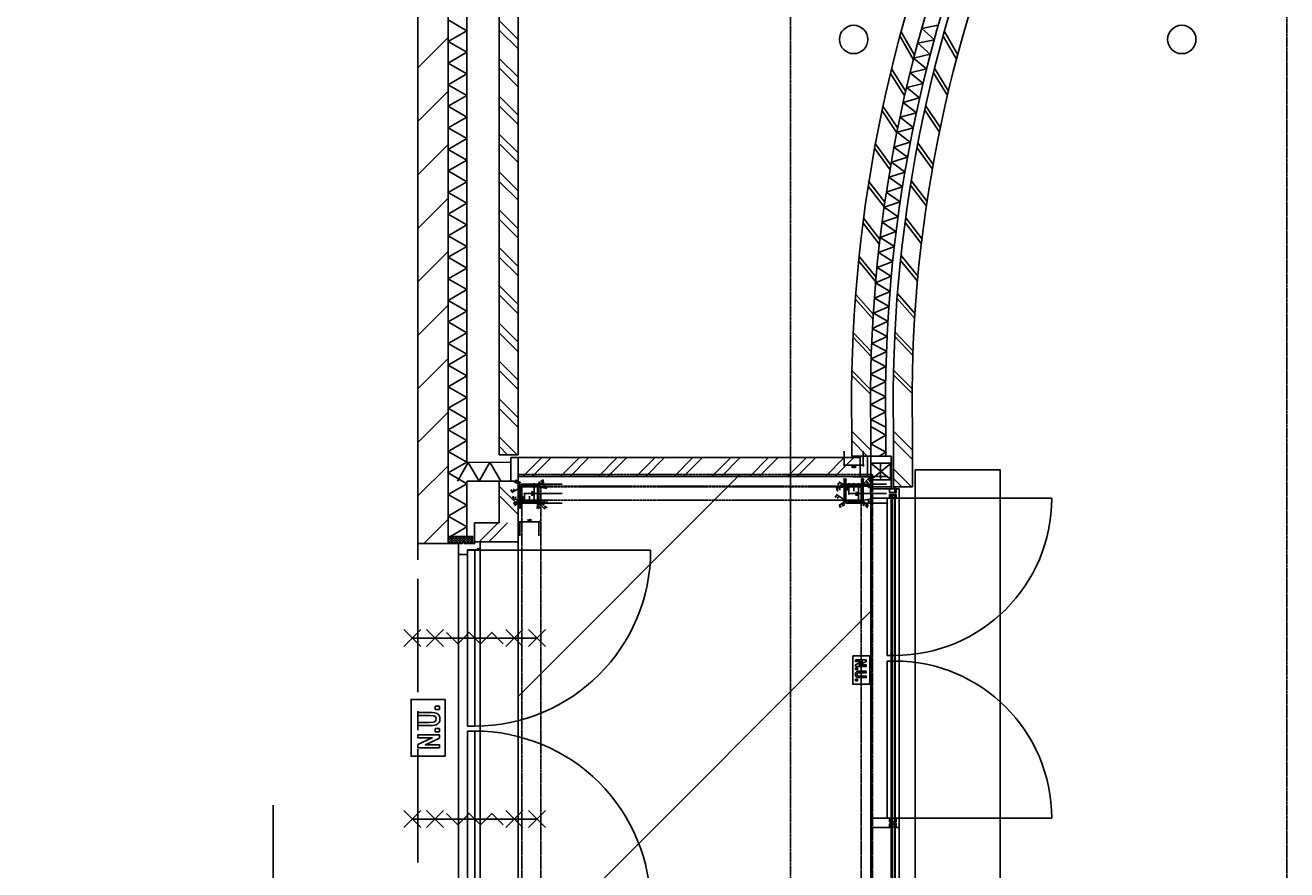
# Model space of a CAD drawing. Extents: x -66955 to 52345, y -20450 to 69550.
# Tile 83 of 94: x -2606 to 4065, y 42612 to 47075. Entities that reach past the tile are written whole.
import ezdxf

# ---------------------------------------------------------------- set-up
doc = ezdxf.new("R2010")
doc.units = 0
doc.header["$MEASUREMENT"] = 0
for name, pattern in [('CENTER', [2, 1.25, -0.25, 0.25, -0.25]), ('DASHED', [0.75, 0.5, -0.25]), ('HIDDEN', [0.375, 0.25, -0.125])]:
    doc.linetypes.add(name, pattern=pattern)
for name, color, linetype in [('BEGGR$--21-', 7, 'CONTINUOUS'), ('BEGGR$--22-', 7, 'CONTINUOUS'), ('BEGGR$--28-', 7, 'CONTINUOUS'), ('BEGGR$--31-', 7, 'CONTINUOUS'), ('BEGGR$--E5-', 7, 'CONTINUOUS'), ('BEGGR$--E6-', 7, 'CONTINUOUS'), ('BEGGR$--EA-', 7, 'CONTINUOUS'), ('BEGGR--11-', 7, 'CONTINUOUS'), ('BEGGR--21-', 7, 'CONTINUOUS'), ('BEGGR--22-', 7, 'CONTINUOUS'), ('BEGGR--27-', 7, 'CONTINUOUS'), ('BEGGR--28-', 7, 'CONTINUOUS'), ('BEGGR--31-', 7, 'CONTINUOUS'), ('BEGGR--32-', 7, 'CONTINUOUS'), ('BEGGR--E6-', 7, 'CONTINUOUS'), ('STRAMIEN--E7-', 7, 'CONTINUOUS')]:
    doc.layers.add(name, color=color, linetype=linetype)
doc.styles.add('ROMANS', font='ROMANS', dxfattribs={"height": 0.2})
doc.styles.add('txt', font='TXT', dxfattribs={"height": 0.2})
doc.dimstyles.new('MSADIM', dxfattribs={"dimtxt": 175, "dimasz": 175, "dimexe": 87.5, "dimexo": -87.5, "dimgap": 0, "dimtad": 1, "dimdec": 0, "dimzin": 2, "dimtxsty": 'txt', "dimtsz": 175, "dimcen": 175, "dimazin": 3, "dimtfac": 1, "dimtdec": 0, "dimtofl": 0, "dimtmove": 0, "dimatfit": 3, "dimtvp": 87.5, "dimtolj": 1, "dimtzin": 2})

# ---------------------------------------------------------------- blocks, each defined once
blk = doc.blocks.new('B__DIM')
at = {"layer": 'BEGGR--28-', "color": 7, "linetype": 'CONTINUOUS'}
for p, q in [((-0.5, -0.5), (0.5, 0.5)), ((-0.5, 0), (0.5, 0)), ((0, 0.5), (0, -0.5))]:
    blk.add_line(p, q, dxfattribs=at)
blk = doc.blocks.new('B28KOK')
at = {"layer": 'BEGGR--28-', "color": 7, "linetype": 'CONTINUOUS'}
for p, q in [((-174.1, 50), (-24.1, 50)), ((-174.1, 0), (25.9, 0)), ((-41.9, 37.2), (-92.2, 27.2)), ((-48.3, 44.2), (-78.6, 62.4)), ((-13.4, 50), (-50.9, 50)), ((-13.4, 42), (-50.9, 42)), ((-50, 50), (-50, 42)), ((-50, 38), (-50, -38)), ((-42, 38), (-42, -38)), ((38, 50), (-38, 50)), ((38, 42), (-38, 42)), ((-25, -50), (-25, 50)), ((25, -50), (25, 0)), ((41.4, 35.9), (93.2, 4.9)), ((42, -38), (42, 38)), ((48.3, 44.2), (78.6, 62.4)), ((50, -38), (50, 38)), ((-174.1, -50), (-24.1, -50)), ((-174.1, -50), (25.9, -50)), ((-41.9, -38.8), (-92.2, -48.8)), ((-46.5, -46.5), (-82.5, -82.5)), ((-25.9, -42), (-50.9, -42)), ((-25.9, -50), (-50.9, -50)), ((-50, -13.4), (-50, -75.9)), ((-50, -13.4), (-50, -50.9)), ((-50, -42), (-50, -50)), ((-50, -50), (0, -50)), ((-42, -13.4), (-42, -75.9)), ((-38, -42), (38, -42)), ((-38, -50), (38, -50)), ((0, -13.4), (0, -50.9)), ((41.9, -37.2), (92.2, -27.2)), ((42, -25.9), (42, -75.9)), ((48.3, -44.2), (78.6, -62.4)), ((50, -25.9), (50, -75.9)), ((-50, -75), (-42, -75)), ((42, -75), (50, -75)), ((-50, -224.1), (-50, -149.1)), ((-50, -150), (50, -150)), ((50, -224.1), (50, -149.1))]:
    blk.add_line(p, q, dxfattribs=at)
for points in [[(-58.3, 45), (-48.3, 44.2), (-53.7, 52.7)], [(-49.9, 31), (-41.9, 37.2), (-51.6, 39.9)], [(51.5, 35.2), (41.4, 35.9), (46.8, 27.4)], [(53.7, 52.7), (48.3, 44.2), (58.3, 45)], [(-49.7, -56), (-46.5, -46.5), (-56, -49.7)], [(-49.9, -45), (-41.9, -38.8), (-51.6, -36.1)], [(49.9, -31), (41.9, -37.2), (51.6, -39.9)], [(58.3, -44.9), (48.3, -44.2), (53.7, -52.7)]]:
    blk.add_lwpolyline(points, dxfattribs=at)
for centre, radius, start, end in [((-38, 38), 12, 90, 180), ((-38, 38), 4, 90, 180), ((38, 38), 12, 0, 90), ((38, 38), 4, 0, 90), ((-38, -38), 12, 180, 270), ((-38, -38), 4, 180, 270), ((38, -38), 4, 270, 360), ((38, -38), 12, 270, 360)]:
    blk.add_arc(centre, radius, start, end, dxfattribs=at)
at = {"layer": 'BEGGR--28-', "color": 7, "linetype": 'CONTINUOUS', "xscale": 9, "yscale": -9}
for p, rotation in [((-50, 50), 90), ((-50, 42), 270), ((-25, 50), 90), ((25, 0), 90), ((-50, -42), 90), ((-50, -50), 270), ((-50, -50), 180), ((-25, -50), 270), ((25, -50), 270), ((-50, -75), 180), ((42, -75), 180), ((-50, -150), 180)]:
    blk.add_blockref('B__DIM', p, dxfattribs=dict(at, rotation=rotation))
for p in [(0, -50), (-42, -75), (50, -75), (50, -150)]:
    blk.add_blockref('B__DIM', p, dxfattribs=at)
at = {"layer": 'BEGGR--28-', "color": 7, "linetype": 'CONTINUOUS', "extrusion": (0, 0, -1), "style": 'ROMANS'}
for s, rotation, p in [('12', 30.9762, (64.1, 58.9)), ('R', 329.0238, (-76.3, 66.2)), ('4', 348.70227, (87.9, 32.6)), ('R', 348.70227, (74.7, 35.3)), ('R', 30.9762, (52.5, 52)), ('8', 90, (45.5, 43.4)), ('100', 90, (20.5, -12)), ('12', 329.0238, (-64.7, 59.3)), ('4', 30.95918, (-84, 15.7)), ('R', 30.95918, (-95.5, 8.7)), ('4', 348.69414, (87.9, -43.4)), ('12', 315, (75.6, -69.2)), ('R', 348.69414, (74.7, -40.7)), ('R', 315, (66, -59.7)), ('8', 90, (45.5, -48.6)), ('50', 90, (-29.5, -32.5)), ('12', 30.95546, (-69.4, -51.6)), ('4', 348.69414, (-78, -25.4)), ('R', 30.95546, (-80.9, -58.5)), ('R', 348.69414, (-91.3, -22.8))]:
    blk.add_text(s, height=9, rotation=rotation, dxfattribs=at).set_placement(p)
for s, p in [('8', (43.4, -70.5)), ('50', (17.5, -45.5)), ('8', (-48.6, -70.5)), ('100', (-12, -145.5))]:
    blk.add_text(s, height=9, dxfattribs=at).set_placement(p)
blk = doc.blocks.new('*O552')
at = {"layer": 'BEGGR--E6-', "color": 7, "linetype": 'CONTINUOUS'}
for points in [[(-45, 75), (-45, -75), (45.01, -75), (45.01, 75)], [(-30, 52.78), (-30, 44.59), (7.29, 44.59), (-30, 27.24), (-30, 18.4), (26.75, 18.4), (26.75, 26.59), (-11.11, 26.59), (26.75, 44.21), (26.75, 52.78)], [(-30, 10.22), (-29.99, 2.04), (-19.09, 2.04), (-19.09, 10.22)], [(26.75, -6.14), (-3.59, -6.14), (-11.97, -6.35), (-18.01, -6.99), (-21.25, -7.9), (-24.32, -9.43), (-27.05, -11.6), (-29.21, -14.47), (-30.63, -18.41), (-31.08, -23.84), (-30.66, -28.48), (-29.37, -32.12), (-27.35, -34.98), (-24.73, -37.2), (-21.49, -38.8), (-17.59, -39.82), (-11.87, -40.33), (-3.13, -40.51), (26.75, -40.51), (26.75, -32.33), (-4.71, -32.32), (-14.37, -31.93), (-17.07, -31.12), (-19.27, -29.52), (-20.77, -27.04), (-21.27, -23.6), (-20.73, -20.12), (-19.15, -17.49), (-16.7, -15.67), (-13.55, -14.68), (-4.05, -14.33), (26.75, -14.33)], [(-29.99, -48.69), (-30, -56.88), (-19.09, -56.88), (-19.09, -48.7)]]:
    blk.add_lwpolyline(points, close=True, dxfattribs=at)
blk = doc.blocks.new('*O553')
at = {"layer": 'BEGGR--31-', "color": 7, "linetype": 'CONTINUOUS'}
blk.add_line((-336, 428), (494, 428), dxfattribs=at)
blk.add_lwpolyline([(-376, 428), (-376, -402), (-336, -402), (-336, 428)], close=True, dxfattribs=at)
blk.add_arc((-336, 428), 830, 270, 360, dxfattribs=at)
blk = doc.blocks.new('*O554')
at = {"layer": 'BEGGR--31-', "color": 7, "linetype": 'CONTINUOUS'}
blk.add_line((-336, -455.5), (494, -455.5), dxfattribs=at)
blk.add_lwpolyline([(-376, -455.5), (-376, 374.5), (-336, 374.5), (-336, -455.5)], close=True, dxfattribs=at)
at = {"layer": 'BEGGR--31-', "color": 7, "linetype": 'CONTINUOUS', "extrusion": (0, 0, -1)}
blk.add_ellipse((-336, -455.5), major_axis=(830, 0), ratio=0.999972, start_param=4.712389, end_param=6.283185, dxfattribs=at)
blk = doc.blocks.new('*O649')
at = {"layer": 'BEGGR$--E6-', "color": 7, "linetype": 'CONTINUOUS'}
for points in [[(90, -150), (90, 150), (-90, 150), (-90, -150)], [(-53.48, 12.28), (7.18, 12.28), (23.94, 12.7), (36.02, 13.98), (42.5, 15.8), (48.64, 18.86), (54.1, 23.2), (58.42, 28.94), (61.26, 36.82), (62.16, 47.68), (61.32, 56.96), (58.74, 64.24), (54.72, 69.96), (49.46, 74.4), (42.98, 77.6), (35.18, 79.64), (23.74, 80.66), (6.26, 81.02), (-53.48, 81.02), (-53.48, 64.66), (9.44, 64.64), (28.76, 63.86), (34.14, 62.24), (38.54, 59.04), (41.54, 54.08), (42.56, 47.2), (41.48, 40.24), (38.3, 34.98), (33.4, 31.34), (27.1, 29.36), (8.1, 28.66), (-53.5, 28.66)], [(60, 97.38), (60, 113.76), (38.18, 113.76), (38.18, 97.4)], [(60, -105.56), (60, -89.18), (-14.58, -89.18), (60, -54.48), (60, -36.8), (-53.5, -36.8), (-53.48, -53.18), (22.24, -53.18), (-53.5, -88.42), (-53.5, -105.56)], [(60, -20.44), (60, -4.08), (38.18, -4.08), (38.18, -20.44)]]:
    blk.add_lwpolyline(points, close=True, dxfattribs=at)
blk = doc.blocks.new('*O616')
at = {"layer": 'BEGGR$--31-', "color": 7, "linetype": 'CONTINUOUS'}
for p, q in [((920, 507.5), (-920, 507.5)), ((-943, 422.5), (-943, -507.5)), ((943, 422.5), (943, -507.5)), ((-950, 393.5), (950, 393.5))]:
    blk.add_line(p, q, dxfattribs=at)
for points in [[(-920, 507.5), (-920, 460.5), (-945, 460.5), (-945, 409.5), (-950, 409.5), (-950, 393.5), (-987, 393.5), (-987, 423.5), (-978, 423.5), (-978, 477.5), (-987, 477.5), (-987, 487.5), (-978, 487.5), (-978, 507.5)], [(920, 507.5), (920, 460.5), (945, 460.5), (945, 409.5), (950, 409.5), (950, 393.5), (987, 393.5), (987, 423.5), (978, 423.5), (978, 477.5), (987, 477.5), (987, 487.5), (978, 487.5), (978, 507.5)], [(-943, 460.5), (-13, 460.5), (-13, 422.5), (-943, 422.5)], [(943, 460.5), (13, 460.5), (13, 422.5), (943, 422.5)]]:
    blk.add_lwpolyline(points, close=True, dxfattribs=at)
blk.add_arc((-942.999383, 422.51114), 930, 269.9436055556, 360, dxfattribs=at)
at = {"layer": 'BEGGR$--31-', "color": 7, "linetype": 'CONTINUOUS', "extrusion": (0, 0, -1)}
blk.add_arc((-943, 422.51), 930, 270, 360, dxfattribs=at)
blk = doc.blocks.new('BI$RS')
at = {"layer": 'BEGGR$--31-', "color": 7, "linetype": 'CONTINUOUS'}
blk.add_blockref('*O616', (-978, -507.5), dxfattribs=at)
blk = doc.blocks.new('*O650')
at = {"layer": 'BEGGR$--E6-', "color": 7, "linetype": 'CONTINUOUS'}
for p, q in [((-375, -45), (-285, 45)), ((-285, -45), (-375, 45)), ((-330, 0), (330, 0)), ((-255, -45), (-165, 45)), ((-165, -45), (-255, 45)), ((165, -45), (255, 45)), ((255, -45), (165, 45)), ((285, -45), (375, 45)), ((375, -45), (285, 45))]:
    blk.add_line(p, q, dxfattribs=at)
blk.add_lwpolyline([(-150, 30), (-90, -30), (-30, 30.02), (30, -30), (90, 30), (150, -30)], dxfattribs=at)
blk = doc.blocks.new('*O651')
at = {"layer": 'BEGGR$--E6-', "color": 7, "linetype": 'CONTINUOUS'}
for p, q in [((-375, -45), (-285, 45)), ((-285, -45), (-375, 45)), ((-330, 0), (330, 0)), ((-255, -45), (-165, 45)), ((-165, -45), (-255, 45)), ((165, -45), (255, 45)), ((255, -45), (165, 45)), ((285, -45), (375, 45)), ((375, -45), (285, 45))]:
    blk.add_line(p, q, dxfattribs=at)
blk.add_lwpolyline([(-150, 30), (-90, -30), (-30, 30.02), (30, -30), (90, 30), (150, -30)], dxfattribs=at)

msp = doc.modelspace()

# ---------------------------------------------------------------- linework, layer by layer
at = {"layer": 'BEGGR$--21-', "color": 7, "linetype": 'CONTINUOUS'}
for p, q in [((0, 51174.98), (0, 44805)), ((-100, 51074.98), (-100, 44805)), ((-370, 48585), (-370, 44374.03)), ((-270, 48585), (-270, 44765)), ((-100, 47099.98), (0, 46999.98)), ((-100, 47049.98), (0, 46949.98)), ((2096.99, 46917.07), (2026.24, 47039.52)), ((2134.68, 47057.39), (2222.33, 47075.21)), ((2201.52, 46997.96), (2134.68, 47057.39)), ((2325.34, 46919.59), (2255.11, 47042.34)), ((-530, 46850.14), (-370, 47010.14)), ((2090.53, 46892.92), (2019.78, 47015.37)), ((2113.87, 46980.15), (2201.52, 46997.96)), ((2180.7, 46920.71), (2113.87, 46980.15)), ((2318.77, 46895.47), (2248.54, 47018.22)), ((-100, 46899.98), (0, 46799.98)), ((2091.72, 46901.87), (2178.73, 46922.58)), ((2160.49, 46844.69), (2091.72, 46901.87)), ((-100, 46849.98), (0, 46749.98)), ((2050.19, 46724.34), (1975.44, 46844.39)), ((2073.48, 46823.98), (2160.49, 46844.69)), ((2276.83, 46727.31), (2202.54, 46847.65)), ((2044.53, 46699.99), (1969.77, 46820.04)), ((2055.24, 46746.08), (2142.25, 46766.79)), ((2142.25, 46766.79), (2073.48, 46823.98)), ((2271.08, 46702.98), (2196.78, 46823.32)), ((-530, 46567.3), (-370, 46727.3)), ((-100, 46699.98), (0, 46599.98)), ((2124.01, 46688.9), (2055.24, 46746.08)), ((-100, 46649.98), (0, 46549.98)), ((2008.39, 46530.47), (1929.72, 46647.99)), ((2035.67, 46667.12), (2121.94, 46690.71)), ((2106.3, 46612.25), (2035.67, 46667.12)), ((2233.52, 46533.8), (2155.24, 46651.58)), ((2003.54, 46505.95), (1924.87, 46623.47)), ((2020.02, 46588.67), (2106.3, 46612.25)), ((2090.66, 46533.8), (2020.02, 46588.67)), ((2228.59, 46509.29), (2150.3, 46627.07)), ((-100, 46499.98), (0, 46399.98)), ((2004.38, 46510.21), (2090.66, 46533.8)), ((2075.01, 46455.34), (2004.38, 46510.21)), ((-530, 46284.46), (-370, 46444.46)), ((-100, 46449.98), (0, 46349.98)), ((1971.63, 46335.58), (1889.13, 46450.44)), ((1987.4, 46430.65), (2072.85, 46457.08)), ((2059.82, 46378.15), (1987.4, 46430.65)), ((2195.43, 46339.18), (2113.25, 46454.27)), ((1967.59, 46310.91), (1885.09, 46425.77)), ((1974.37, 46351.72), (2059.82, 46378.15)), ((2191.32, 46314.52), (2109.14, 46429.61)), ((-100, 46299.98), (0, 46199.98)), ((1961.34, 46272.79), (2046.79, 46299.22)), ((2046.79, 46299.22), (1974.37, 46351.72)), ((-100, 46249.98), (0, 46149.98)), ((1939.93, 46139.78), (1853.69, 46251.86)), ((2033.75, 46220.29), (1961.34, 46272.79)), ((2159.31, 46118.81), (2073.32, 46231.08)), ((2162.59, 46143.59), (2076.6, 46255.87)), ((1936.7, 46114.99), (1850.46, 46227.07)), ((1946.97, 46192.71), (2031.5, 46221.97)), ((2021.09, 46142.65), (1946.97, 46192.71)), ((-530, 46001.61), (-370, 46161.61)), ((-100, 46099.98), (0, 45999.98)), ((1936.57, 46113.39), (2021.09, 46142.65)), ((2010.69, 46063.32), (1936.57, 46113.39)), ((-100, 46049.98), (0, 45949.98)), ((1914.1, 45941.46), (1827.85, 46053.54)), ((1926.16, 46034.07), (2010.69, 46063.32)), ((2000.28, 45984), (1926.16, 46034.07)), ((2133.02, 45920.54), (2047.03, 46032.82)), ((2136.31, 45945.33), (2050.32, 46057.6)), ((1910.87, 45916.67), (1824.63, 46028.75)), ((1914.43, 45953.57), (1997.93, 45985.61)), ((-100, 45899.98), (0, 45799.98)), ((1906.66, 45873.94), (1990.17, 45905.99)), ((1990.17, 45905.99), (1914.43, 45953.57)), ((-530, 45718.77), (-370, 45878.77)), ((-100, 45849.98), (0, 45749.98)), ((1894.03, 45744.14), (1804.14, 45853.31)), ((1982.4, 45826.36), (1906.66, 45873.94)), ((2112.94, 45723.25), (2023.24, 45832.58)), ((2115.39, 45748.13), (2025.69, 45857.46)), ((1891.62, 45719.26), (1801.73, 45828.43)), ((1898.89, 45794.32), (1982.4, 45826.36)), ((1974.63, 45746.74), (1898.89, 45794.32)), ((-100, 45699.98), (0, 45599.98)), ((1889.8, 45713.48), (1972.2, 45748.27)), ((1967.07, 45668.44), (1889.8, 45713.48)), ((-100, 45649.98), (0, 45549.98)), ((1879.08, 45546.38), (1785.64, 45652.53)), ((1884.68, 45633.64), (1967.07, 45668.44)), ((1961.95, 45588.6), (1884.68, 45633.64)), ((2098.17, 45525.49), (2004.86, 45631.76)), ((2099.79, 45550.44), (2006.48, 45656.71)), ((-530, 45435.93), (-370, 45595.93)), ((1877.49, 45521.43), (1784.05, 45627.58)), ((1879.55, 45553.8), (1961.95, 45588.6)), ((-100, 45499.98), (0, 45399.98)), ((1873.11, 45472.7), (1954.31, 45510.21)), ((1956.83, 45508.76), (1879.55, 45553.8)), ((-100, 45449.98), (0, 45349.98)), ((1869.26, 45348.3), (1772.36, 45451.31)), ((1870.64, 45392.74), (1951.84, 45430.25)), ((1951.84, 45430.25), (1873.11, 45472.7)), ((2088.74, 45327.42), (1991.92, 45430.51)), ((2089.52, 45352.41), (1992.7, 45455.49)), ((1868.49, 45323.31), (1771.6, 45426.32)), ((1949.37, 45350.29), (1870.64, 45392.74)), ((-530, 45153.09), (-370, 45313.09)), ((-100, 45299.98), (0, 45199.98)), ((1868.17, 45312.78), (1949.37, 45350.29)), ((1946.9, 45270.33), (1868.17, 45312.78)), ((-100, 45249.98), (0, 45149.98)), ((1864.57, 45150.02), (1764.33, 45249.78)), ((1864.39, 45231.51), (1944.3, 45271.69)), ((1944.48, 45191.69), (1864.39, 45231.51)), ((2084.58, 45154.16), (1984.37, 45253.95)), ((1864.63, 45125.02), (1764.39, 45224.78)), ((1864.57, 45151.51), (1944.48, 45191.69)), ((2084.63, 45129.16), (1984.42, 45228.95)), ((-100, 45099.98), (0, 44999.98)), ((1944.66, 45111.69), (1864.57, 45151.51)), ((1864.76, 45071.51), (1944.66, 45111.69)), ((-530, 44870.24), (-370, 45030.24)), ((-100, 45049.98), (0, 44949.98)), ((1944.85, 45031.69), (1864.76, 45071.51)), ((1864.94, 44991.51), (1944.85, 45031.69)), ((1945.03, 44951.69), (1864.94, 44991.51)), ((-100, 44899.98), (-5, 44804.98)), ((1765, 44955), (1765, 44798)), ((1765, 44930), (1865, 44830)), ((1865, 44955), (1865, 44798)), ((1865, 44955), (1865, 44798)), ((1945, 44955), (1945, 44798)), ((1985, 44955), (1985, 44635)), ((1985, 44930), (2085, 44830)), ((2085, 44955), (2085, 44635)), ((-100, 44849.98), (-55, 44804.98)), ((1765, 44880), (1847, 44798)), ((1985, 44880), (2085, 44780)), ((1765, 44798), (1865, 44798)), ((1865, 44798), (1945, 44798)), ((-530, 44587.4), (-370, 44747.4)), ((1985, 44730), (2080, 44635)), ((-270, 44665), (-270, 44374.03)), ((-100, 44665), (-100, 44445)), ((-100, 44640), (0, 44540)), ((0, 44665), (0, 44345)), ((1985, 44680), (2030, 44635)), ((1985, 44635), (2085, 44635)), ((-100, 44590), (0, 44490)), ((-498.53, 44336.03), (-370, 44464.56)), ((-230, 44445), (-100, 44445)), ((-230, 44345), (-230, 44445)), ((-205, 44345), (-105, 44445)), ((-155, 44345), (-55, 44445)), ((-230, 44345), (0, 44345))]:
    msp.add_line(p, q, dxfattribs=at)
msp.add_lwpolyline([(-490, 44336.03), (-490, 44336.03), (-530, 44336.03), (-530, 48415), (-490, 48415), (-490, 48495), (-370, 48495), (-370, 44336.03)], close=True, dxfattribs=at)
for points in [[(-370, 47103), (-270, 47046), (-370, 46989)], [(-370, 46989), (-270, 46932), (-370, 46875)], [(-370, 46875), (-270, 46818), (-370, 46761)], [(-370, 46761), (-270, 46704), (-370, 46647)], [(-370, 46647), (-270, 46590), (-370, 46533)], [(-370, 46533), (-270, 46476), (-370, 46419)], [(-370, 46419), (-270, 46362), (-370, 46305)], [(-370, 46305), (-270, 46248), (-370, 46191)], [(-370, 46191), (-270, 46134), (-370, 46077)], [(-370, 46077), (-270, 46020), (-370, 45963)], [(-370, 45963), (-270, 45906), (-370, 45849)], [(-370, 45849), (-270, 45792), (-370, 45735)], [(-370, 45735), (-270, 45678), (-370, 45621)], [(-370, 45621), (-270, 45564), (-370, 45507)], [(-370, 45507), (-270, 45450), (-370, 45393)], [(-370, 45393), (-270, 45336), (-370, 45279)], [(-370, 45279), (-270, 45222), (-370, 45165)], [(-370, 45165), (-270, 45108), (-370, 45051)], [(-370, 45051), (-270, 44994), (-370, 44937)], [(-370, 44937), (-270, 44880), (-370, 44823)], [(1865, 44955), (1945, 44909.4), (1865, 44863.8)], [(1865, 44863.8), (1945, 44818.2), (1909.8, 44798.2)], [(-370, 44823), (-270, 44766), (-370, 44709)], [(-370, 44709), (-270, 44652), (-370, 44595)], [(-370, 44595), (-270, 44538), (-370, 44481)], [(-370, 44481), (-270, 44424), (-358, 44374)]]:
    msp.add_lwpolyline(points, dxfattribs=at)
at = {"layer": 'BEGGR$--21-', "color": 7, "linetype": 'CONTINUOUS', "extrusion": (0, 0, -1)}
for radius in [7404.78, 7304.78, 7224.78, 7184.78, 7084.78]:
    msp.add_arc((-9168.52, 45088.81), radius, 358.917831, 23.421842, dxfattribs=at)
at = {"layer": 'BEGGR$--22-', "color": 7, "linetype": 'CONTINUOUS'}
for p, q in [((-270.12, 44765.12), (-38.08, 44765.7)), ((-100, 44805), (0, 44805)), ((-37.84, 44665.7), (-38.08, 44765.7)), ((-269.88, 44665.12), (-37.84, 44665.7)), ((-100, 44665), (0, 44665)), ((-370, 44374.03), (-270, 44374.03))]:
    msp.add_line(p, q, dxfattribs=at)
for points in [[(-319.88, 44665), (-263.12, 44765.14), (-205.88, 44665.28)], [(-205.88, 44665.28), (-149.12, 44765.42), (-91.88, 44665.57)]]:
    msp.add_lwpolyline(points, dxfattribs=at)
at = {"layer": 'BEGGR$--28-', "color": 5, "linetype": 'CONTINUOUS'}
for centre in [(1775, 47000), (3510, 47000)]:
    msp.add_circle(centre, 75, dxfattribs=at)
at = {"layer": 'BEGGR$--31-', "color": 7, "linetype": 'CONTINUOUS'}
for p, q in [((-370, 44366.96), (-362.93, 44374.03)), ((-370, 44352.82), (-348.79, 44374.03)), ((-370, 44338.68), (-334.65, 44374.03)), ((-340.27, 44336.03), (-370, 44365.76)), ((-326.12, 44336.03), (-364.12, 44374.03)), ((-358.51, 44336.03), (-320.51, 44374.03)), ((-311.98, 44336.03), (-349.98, 44374.03)), ((-344.37, 44336.03), (-306.37, 44374.03)), ((-297.84, 44336.03), (-335.84, 44374.03)), ((-330.22, 44336.03), (-292.22, 44374.03)), ((-292.7, 44345.03), (-321.7, 44374.03)), ((-316.08, 44336.03), (-278.08, 44374.03)), ((-269.55, 44336.03), (-307.55, 44374.03)), ((-255.41, 44336.03), (-293.41, 44374.03)), ((-292.94, 44345.03), (-263.94, 44374.03)), ((-284, 44339.83), (-249.8, 44374.03)), ((-241.27, 44336.03), (-279.27, 44374.03)), ((-273.65, 44336.03), (-240, 44369.68)), ((-240, 44348.9), (-265.13, 44374.03)), ((-240, 44363.04), (-250.99, 44374.03)), ((-354.41, 44336.03), (-370, 44351.62)), ((-368.55, 44336.03), (-370, 44337.48)), ((-301.94, 44336.03), (-294, 44343.97)), ((-283.7, 44336.03), (-284, 44336.33)), ((-259.51, 44336.03), (-240, 44355.54)), ((-245.37, 44336.03), (-240, 44341.4))]:
    msp.add_line(p, q, dxfattribs=at)
msp.add_lwpolyline([(-370, 44336.03), (-294, 44336.03), (-294, 44345.03), (-284, 44345.03), (-284, 44336.03), (-240, 44336.03), (-240, 44374.03), (-370, 44374.03)], close=True, dxfattribs=at)
at = {"layer": 'BEGGR$--E5-', "color": 1, "linetype": 'DASHED'}
msp.add_lwpolyline([(0, 44665), (0, 25635), (0, 25635), (0, 11605), (-49437.91, 11605), (-49437.91, 16785.05), (-53530, 16785.05), (-53530, 24110.05), (-56810, 24110.05)], dxfattribs=at)
at = {"layer": 'BEGGR--11-', "color": 1, "linetype": 'CONTINUOUS'}
for p, q in [((0, 43527.49), (1172.51, 44700)), ((0, 42113.28), (1875, 43988.28))]:
    msp.add_line(p, q, dxfattribs=at)
at = {"layer": 'BEGGR--21-', "color": 7, "linetype": 'CONTINUOUS'}
for p, q in [((0, 44790), (1810, 44790)), ((0, 44690), (0, 44790)), ((25, 44690), (125, 44790)), ((75, 44690), (175, 44790)), ((225, 44690), (325, 44790)), ((275, 44690), (375, 44790)), ((425, 44690), (525, 44790)), ((475, 44690), (575, 44790)), ((625, 44690), (725, 44790)), ((675, 44690), (775, 44790)), ((825, 44690), (925, 44790)), ((875, 44690), (975, 44790)), ((1025, 44690), (1125, 44790)), ((1075, 44690), (1175, 44790)), ((1225, 44690), (1325, 44790)), ((1275, 44690), (1375, 44790)), ((1425, 44690), (1525, 44790)), ((1475, 44690), (1575, 44790)), ((1625, 44690), (1725, 44790)), ((1675, 44690), (1775, 44790)), ((1810, 44690), (1810, 44790)), ((1865, 44673), (1973, 44760)), ((1865, 44760), (1973, 44673)), ((1865, 44673), (1973, 44760)), ((1865, 44760), (1973, 44673)), ((1865, 44673), (1973, 44760)), ((1865, 44760), (1973, 44673)), ((1865, 44673), (1865, 44760)), ((1970, 44760), (1865, 44760)), ((1970, 44673), (1970, 44760)), ((0, 44690), (1810, 44690)), ((1970, 44673), (1865, 44673))]:
    msp.add_line(p, q, dxfattribs=at)
at = {"layer": 'BEGGR--21-', "color": 7, "linetype": 'CENTER'}
msp.add_line((1917.5, 44673), (1917.5, 44760), dxfattribs=at)
at = {"layer": 'BEGGR--21-', "color": 7, "linetype": 'HIDDEN'}
msp.add_line((1813.96, 44690), (1949.81, 44690), dxfattribs=at)
msp.add_line((1813.96, 44690), (1949.81, 44690), dxfattribs=at)
msp.add_line((1813.96, 44690), (1949.81, 44690), dxfattribs=at)
msp.add_line((1813.96, 44690), (1949.81, 44690), dxfattribs=at)
msp.add_line((1813.96, 44690), (1949.81, 44690), dxfattribs=at)
msp.add_line((1813.96, 44690), (1949.81, 44690), dxfattribs=at)
msp.add_lwpolyline([(1975, 44798), (1975, 44628.45), (1996.42, 44628.45), (1996.42, 44611.03)], dxfattribs=at)
at = {"layer": 'BEGGR--21-', "color": 7, "linetype": 'CONTINUOUS'}
for points in [[(2549.93, 30028), (2549.93, 44725.35), (2099.93, 44725.35), (2099.93, 30028)], [(1775, 44690), (1775, 44688), (1863, 44688), (1863, 44600), (1865, 44600), (1865, 44690)], [(1775, 44690), (1775, 44688), (1863, 44688), (1863, 44600), (1865, 44600), (1865, 44690)], [(1775, 44690), (1775, 44688), (1863, 44688), (1863, 44600), (1865, 44600), (1865, 44690)]]:
    msp.add_lwpolyline(points, close=True, dxfattribs=at)
at = {"layer": 'BEGGR--22-', "color": 7, "linetype": 'CONTINUOUS'}
msp.add_line((1742.43, 44690), (9.57, 44690), dxfattribs=at)
msp.add_line((1742.43, 44690), (9.57, 44690), dxfattribs=at)
at = {"layer": 'BEGGR--27-', "color": 7, "linetype": 'HIDDEN'}
msp.add_lwpolyline([(4065, 28914), (1440, 28914), (1440, 48200), (4065, 48200)], close=True, dxfattribs=at)
at = {"layer": 'BEGGR--28-', "color": 5, "linetype": 'HIDDEN'}
for points in [[(1875, 44700), (1875, 44640), (0, 44640), (0, 44700)], [(20, 25700), (120, 25700), (120, 44640), (20, 44640)], [(20, 44565), (1815, 44565), (1815, 44635), (20, 44635)], [(1875, 25700), (1815, 25700), (1815, 44640), (1875, 44640)]]:
    msp.add_lwpolyline(points, close=True, dxfattribs=at)
at = {"layer": 'BEGGR--28-', "color": 5, "linetype": 'CONTINUOUS'}
for centre in [(1775, 47000), (3510, 47000)]:
    msp.add_circle(centre, 75, dxfattribs=at)
at = {"layer": 'BEGGR--31-', "color": 7, "linetype": 'CONTINUOUS'}
for p, q in [((1864.93, 25719.98), (1864.93, 44603.76)), ((1864.93, 25719.98), (1864.93, 44603.76)), ((2015, 25715), (2015, 44605.59))]:
    msp.add_line(p, q, dxfattribs=at)
for points in [[(1810, 44798), (1848, 44798), (1848, 44690), (1810, 44690)], [(1810, 44798), (1848, 44798), (1848, 44690), (1810, 44690)], [(1848, 44798), (1865, 44798), (1865, 44690), (1848, 44690)], [(1848, 44798), (1865, 44798), (1865, 44690), (1848, 44690)], [(1848, 44798), (1865, 44798), (1865, 44690), (1848, 44690)], [(1973, 44760), (1865, 44760), (1865, 44798), (1973, 44798)], [(1973, 44760), (1865, 44760), (1865, 44798), (1973, 44798)], [(1973, 44760), (1865, 44760), (1865, 44798), (1973, 44798)], [(1973, 44635), (1865, 44635), (1865, 44673), (1973, 44673)], [(1973, 44635), (1865, 44635), (1865, 44673), (1973, 44673)], [(1973, 44635), (1865, 44635), (1865, 44673), (1973, 44673)], [(1865, 44575), (1965, 44575), (1965, 44595), (2000, 44595), (2000, 44575), (2015, 44575), (2015, 44625), (2000, 44625.01), (2000, 44605), (1965, 44605), (1965, 44625), (1865, 44625)], [(1865, 44575), (1965, 44575), (1965, 44595), (2000, 44595), (2000, 44575), (2015, 44575), (2015, 44625), (2000, 44625.01), (2000, 44605), (1965, 44605), (1965, 44625), (1865, 44625)], [(1865, 44575), (1965, 44575), (1965, 44595), (2000, 44595), (2000, 44575), (2015, 44575), (2015, 44625), (2000, 44625.01), (2000, 44605), (1965, 44605), (1965, 44625), (1865, 44625)], [(1965, 44625), (1992.07, 44625), (1992.07, 44605), (1965, 44605)], [(1978, 44590), (1973, 44590), (1973, 42210), (1978, 42210)], [(1978, 44590), (1990, 44590), (1990, 44578), (1978, 44578)], [(1978, 44590), (1990, 44590), (1990, 44578), (1978, 44578)], [(1995, 44590), (1990, 44590), (1990, 42210), (1995, 42210)], [(1865, 42835), (1965, 42835), (1965, 42855), (2000, 42855), (2000, 42835), (2015, 42835), (2015, 42885), (2000, 42885.01), (2000, 42865), (1965, 42865), (1965, 42885), (1865, 42885)], [(1978, 42851.52), (1990, 42851.52), (1990, 42839.52), (1978, 42839.52)]]:
    msp.add_lwpolyline(points, close=True, dxfattribs=at)
at = {"layer": 'BEGGR--32-', "color": 7, "linetype": 'CONTINUOUS'}
msp.add_lwpolyline([(-37.98, 44665), (-37.99, 44790), (0, 44790), (0.01, 44665)], close=True, dxfattribs=at)
at = {"layer": 'STRAMIEN--E7-', "color": 6, "linetype": 'CONTINUOUS'}
for p, q in [((-530, 47050), (-530, 46950)), ((-530, 46850), (-530, 46550)), ((-530, 46550), (-530, 46250)), ((-530, 46150), (-530, 46050)), ((-530, 45950), (-530, 45650)), ((-530, 45650), (-530, 45350)), ((-530, 45250), (-530, 45150)), ((-530, 45050), (-530, 44750)), ((-530, 44750), (-530, 44450)), ((-530, 44350), (-530, 44250)), ((-530, 44150), (-530, 43850)), ((-530, 43850), (-530, 43550)), ((-530, 43450), (-530, 43350)), ((-530, 43250), (-530, 42950)), ((-530, 42950), (-530, 42650))]:
    msp.add_line(p, q, dxfattribs=at)

# ---------------------------------------------------------------- block references
at = {"layer": 'BEGGR$--31-', "color": 7, "linetype": 'CONTINUOUS', "rotation": 90}
msp.add_blockref('BI$RS', (-314, 44336), dxfattribs=at)
at = {"layer": 'BEGGR$--E6-', "color": 7, "linetype": 'CONTINUOUS'}
for name, p in [('*O651', (-229, 43836.03)), ('*O649', (-475.63, 43362.06)), ('*O650', (-229, 42880.03))]:
    msp.add_blockref(name, p, dxfattribs=at)
at = {"layer": 'BEGGR--28-', "color": 5, "linetype": 'CONTINUOUS', "rotation": 180}
msp.add_blockref('B28KOK', (1775, 44600), dxfattribs=at)
msp.add_blockref('B28KOK', (1775, 44600), dxfattribs=at)
msp.add_blockref('B28KOK', (1775, 44600), dxfattribs=at)
at = {"layer": 'BEGGR--28-', "color": 5, "linetype": 'CONTINUOUS', "yscale": -1, "rotation": 180}
msp.add_blockref('B28KOK', (60, 44600), dxfattribs=at)
at = {"layer": 'BEGGR--31-', "color": 7, "linetype": 'CONTINUOUS'}
for name, p in [('*O553', (2328, 44147.01)), ('*O554', (2328, 43340.52))]:
    msp.add_blockref(name, p, dxfattribs=at)
at = {"layer": 'BEGGR--E6-', "color": 7, "linetype": 'CONTINUOUS'}
msp.add_blockref('*O552', (1814.54, 43667.84), dxfattribs=at)

# ---------------------------------------------------------------- leaders
at = {"layer": 'BEGGR$--EA-', "color": 7, "linetype": 'CONTINUOUS'}
msp.add_leader([(-530, 42075), (-1295, 42075), (-1295, 42952.65)], dimstyle='MSADIM', dxfattribs=at)

doc.saveas('drawing.dxf')
